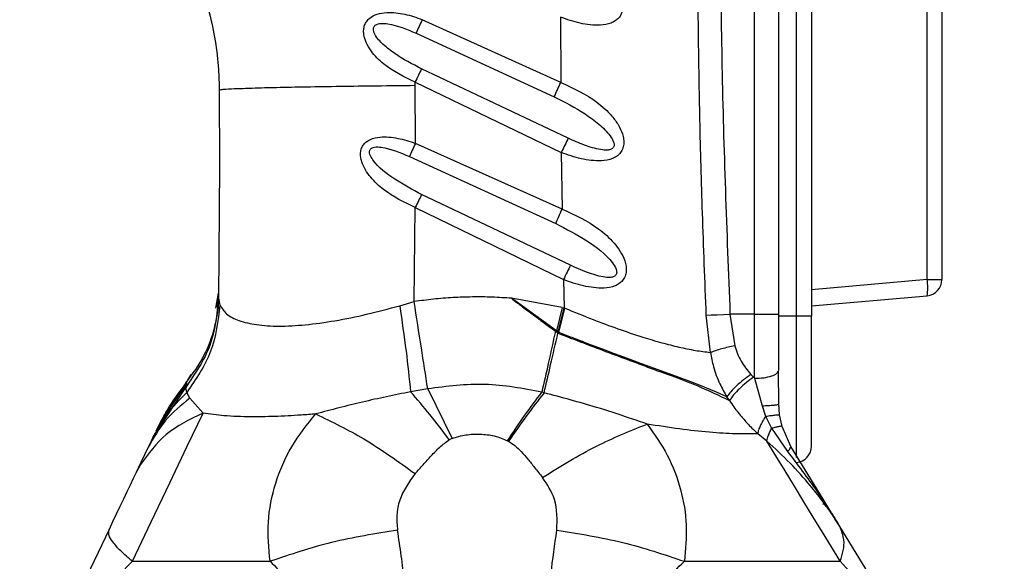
# Model space of a CAD drawing. Header units: millimetres. Extents: x 13 to 546, y 13 to 419.
# Tile 5 of 21: x 180 to 240, y 225 to 258. Entities that reach past the tile are written whole.
import ezdxf

# ---------------------------------------------------------------- set-up
doc = ezdxf.new("R2010")
doc.units = ezdxf.units.MM
doc.header["$LTSCALE"] = 2
doc.linetypes.add('SLD-Solid', pattern=[0])
doc.layers.add('DIMENSIONS', color=140, linetype='SLD-Solid', lineweight=25)
doc.styles.add('SLDTEXTSTYLE0', font='VERDANA.TTF')
doc.dimstyles.new('SLDDIMSTYLE0', dxfattribs={"dimtxt": 4.316016, "dimasz": 6.604, "dimexe": 0, "dimexo": 0.0625, "dimgap": 1.079004, "dimtad": 0, "dimtih": 1, "dimtoh": 1, "dimrnd": 1e-09, "dimzin": 12, "dimdsep": 46, "dimtxsty": 'SLDTEXTSTYLE0', "dimsah": 1, "dimcen": 0.09, "dimadec": 0, "dimazin": 3, "dimtfac": 1, "dimtofl": 0, "dimtmove": 0, "dimatfit": 3, "dimfxl": 0, "dimfrac": 2, "dimtolj": 1, "dimtzin": 12, "dimarcsym": 0})

# ---------------------------------------------------------------- blocks, each defined once
blk = doc.blocks.new('_D_1')
at = {"layer": 'DIMENSIONS'}
for p, q in [((237.937, 371.259), (153.567, 371.259)), ((159.917, 371.259), (159.917, 287.068)), ((153.505, 279.242), (152.055, 279.242)), ((152.055, 279.242), (152.055, 272.383)), ((166.33, 279.242), (167.779, 279.242)), ((167.779, 279.242), (167.779, 272.383)), ((152.055, 272.383), (153.505, 272.383)), ((167.779, 272.383), (166.33, 272.383)), ((159.917, 186.461), (159.917, 271.417)), ((171.111, 186.461), (153.567, 186.461))]:
    blk.add_line(p, q, dxfattribs=at)
for points in [[(159.917, 371.259), (158.901, 364.655), (160.933, 364.655)], [(159.917, 186.461), (160.933, 193.065), (158.901, 193.065)]]:
    blk.add_solid(points, dxfattribs=at)
at = {"layer": 'DIMENSIONS', "char_height": 4.2333, "attachment_point": 1, "style": 'SLDTEXTSTYLE0'}
for s, insert in [('184.8', (151.709, 285.586)), ('7.28', (153.505, 277.76))]:
    blk.add_mtext(s, dxfattribs=dict(at, insert=insert))
blk = doc.blocks.new('_D_3')
at = {"layer": 'DIMENSIONS'}
for p, q in [((237.478, 371.22), (133.984, 371.22)), ((140.334, 371.22), (140.334, 254.327)), ((133.922, 246.501), (132.472, 246.501)), ((132.472, 246.501), (132.472, 239.642)), ((146.747, 246.501), (148.196, 246.501)), ((148.196, 246.501), (148.196, 239.642)), ((132.472, 239.642), (133.922, 239.642)), ((148.196, 239.642), (146.747, 239.642)), ((140.334, 129.074), (140.334, 238.675)), ((199.811, 129.074), (133.984, 129.074))]:
    blk.add_line(p, q, dxfattribs=at)
for points in [[(140.334, 371.22), (139.318, 364.616), (141.35, 364.616)], [(140.334, 129.074), (141.35, 135.678), (139.318, 135.678)]]:
    blk.add_solid(points, dxfattribs=at)
at = {"layer": 'DIMENSIONS', "char_height": 4.2333, "attachment_point": 1, "style": 'SLDTEXTSTYLE0'}
for s, insert in [('242.1', (132.126, 252.844)), ('9.53', (133.922, 245.018))]:
    blk.add_mtext(s, dxfattribs=dict(at, insert=insert))

msp = doc.modelspace()

# ---------------------------------------------------------------- linework, layer by layer
for p, q in [((227.738, 239.861), (227.738, 311.061)), ((228.651, 311.061), (228.651, 239.861)), ((235.738, 242.077), (235.738, 308.845)), ((236.651, 308.845), (236.651, 242.077)), ((225.151, 239.961), (225.151, 308.455)), ((226.651, 239.961), (226.651, 308.455)), ((213.273, 254.173), (204.776, 258.024)), ((213.263, 258.185), (213.273, 254.173)), ((204.399, 257.191), (212.875, 253.292)), ((213.732, 250.75), (204.734, 255.012)), ((192.332, 253.718), (192.353, 249.064)), ((204.337, 253.996), (204.336, 254.187)), ((204.336, 254.187), (213.309, 249.877)), ((204.356, 250.435), (204.337, 253.996)), ((213.357, 246.399), (204.356, 250.435)), ((203.992, 249.622), (212.963, 245.517)), ((213.309, 249.877), (213.357, 246.399)), ((192.353, 249.064), (192.289, 240.936)), ((213.868, 242.953), (204.742, 247.296)), ((204.285, 240.722), (204.349, 246.491)), ((204.349, 246.491), (213.441, 242.08)), ((213.441, 242.08), (213.482, 240.341)), ((235.738, 242.077), (228.651, 241.457)), ((235.738, 242.077), (236.651, 242.077)), ((192.126, 240.316), (192.294, 241.24)), ((192.289, 240.936), (192.294, 241.24)), ((228.651, 240.461), (235.738, 241.081)), ((192.289, 240.936), (192.186, 240.385)), ((192.255, 240.339), (192.246, 240.192)), ((192.29, 240.885), (192.255, 240.339)), ((192.289, 240.936), (192.371, 240.512)), ((203.397, 240.471), (204.285, 240.722)), ((213.007, 238.94), (210.255, 240.928)), ((213.364, 240.371), (210.255, 240.928)), ((213.364, 240.371), (213.007, 238.94)), ((213.106, 238.871), (213.482, 240.341)), ((213.364, 240.371), (213.482, 240.341)), ((213.482, 240.341), (213.525, 240.323)), ((213.165, 238.828), (213.525, 240.323)), ((222.459, 237.604), (222.202, 239.892)), ((223.653, 239.961), (223.942, 238.012)), ((225.151, 239.961), (223.653, 239.961)), ((225.151, 239.961), (226.651, 239.961)), ((226.651, 236.525), (226.651, 239.961)), ((226.651, 239.861), (227.738, 239.861)), ((227.738, 239.861), (228.651, 239.861)), ((227.738, 231.167), (227.738, 239.861)), ((228.651, 231.858), (228.651, 239.861)), ((213.007, 238.94), (212.947, 238.905)), ((213.106, 238.871), (213.007, 238.94)), ((213.165, 238.828), (213.101, 238.791)), ((213.165, 238.828), (213.106, 238.871)), ((190.327, 235.758), (190.602, 236.25)), ((224.933, 236.259), (225.094, 236.08)), ((226.598, 236.436), (226.651, 236.525)), ((226.65, 234.447), (226.626, 236.444)), ((190.334, 235.713), (188.833, 233.525)), ((190.333, 235.712), (188.84, 233.538)), ((190.275, 235.465), (190.327, 235.758)), ((225.094, 236.08), (225.151, 236.019)), ((225.151, 236.019), (225.63, 234.335)), ((188.496, 232.747), (190.275, 235.465)), ((190.343, 235.157), (190.275, 235.465)), ((190.529, 234.791), (190.343, 235.157)), ((205.12, 235.373), (204.068, 235.19)), ((205.12, 235.373), (206.608, 232.334)), ((212.254, 235.13), (212.115, 235.168)), ((191.335, 233.889), (190.529, 234.791)), ((223.623, 234.658), (223.458, 234.881)), ((225.63, 234.335), (225.837, 233.695)), ((226.651, 234.451), (226.651, 234.717)), ((226.695, 233.786), (226.651, 234.451)), ((189.064, 233.924), (188.602, 233.093)), ((225.837, 233.695), (226.208, 232.953)), ((226.845, 233.071), (226.695, 233.786)), ((188.751, 233.362), (188.606, 233.101)), ((188.249, 232.37), (188.5, 232.754)), ((188.249, 232.37), (188.496, 232.747)), ((188.384, 232.653), (188.363, 232.611)), ((188.597, 233.084), (188.449, 232.773)), ((225.914, 232.165), (225.352, 232.622)), ((226.208, 232.953), (227.175, 231.538)), ((227.383, 231.845), (226.845, 233.071)), ((188.174, 232.213), (187.973, 231.792)), ((187.973, 231.792), (187.522, 230.845)), ((187.522, 230.845), (187.238, 230.249)), ((187.495, 230.732), (187.238, 230.249)), ((187.522, 230.845), (187.495, 230.732)), ((229.38, 228.317), (229.367, 228.317)), ((229.38, 228.317), (229.39, 228.275)), ((185.571, 226.749), (183.351, 222.089))]:
    msp.add_line(p, q)
at = {"flags": 128}
for points in [[(222.202, 239.892), (222.506, 239.907), (222.863, 239.924), (223.254, 239.942), (223.653, 239.961)], [(225.151, 236.019), (225.151, 237.961), (225.151, 239.961)], [(223.458, 234.881), (222.821, 235.173), (221.876, 235.563), (221.261, 235.8), (220.537, 236.071), (219.698, 236.38), (218.736, 236.731), (218.226, 236.917), (217.696, 237.112), (217.147, 237.314), (216.58, 237.525), (215.997, 237.744), (214.941, 238.143), (214.674, 238.245), (214.607, 238.271), (214.59, 238.277), (214.586, 238.279), (214.585, 238.279), (214.584, 238.28), (214.584, 238.28), (214.584, 238.28), (214.584, 238.28), (214.584, 238.28), (214.118, 238.459), (213.968, 238.516), (213.875, 238.552), (213.52, 238.69), (213.165, 238.828)], [(187, 224.79), (188.154, 227.213), (189.293, 229.604), (190.369, 231.862), (191.335, 233.889)], [(230.418, 224.79), (229.88, 225.67), (229.326, 226.579), (228.758, 227.507), (228.184, 228.448), (227.607, 229.393), (227.033, 230.332), (226.467, 231.259), (225.914, 232.165)], [(230.385, 226.931), (228.972, 229.245), (227.383, 231.845)], [(187.238, 230.249), (187.059, 229.872), (186.867, 229.469), (186.664, 229.044), (186.453, 228.601), (186.236, 228.145), (186.015, 227.681), (185.793, 227.214), (185.571, 226.749)], [(236.518, 216.888), (233.166, 222.376), (230.385, 226.931)], [(187, 224.79), (188.712, 224.79), (190.711, 224.79), (192.967, 224.79), (195.447, 224.79)], [(220.854, 224.79), (223.792, 224.79), (226.4, 224.79), (228.624, 224.79), (230.418, 224.79)]]:
    msp.add_lwpolyline(points, dxfattribs=at)
for centre, radius, start, end in [((232.855, 241.579), 2.926, 350.19714, 9.80307), ((235.651, 242.077), 1, 275.00026, 359.99969), ((227.651, 231.858), 1, 274.99981, 0.00026)]:
    msp.add_arc(centre, radius, start, end)
for points, knots in [([(222.202, 239.892), (222.118, 241.982), (221.958, 245.982), (221.804, 251.716), (221.709, 257.235), (221.675, 262.744), (221.703, 268.416), (221.794, 274.107), (221.978, 280.821), (222.302, 288.603), (222.694, 295.248), (223.005, 299.707), (223.146, 301.612), (223.283, 303.369), (223.439, 305.268), (223.663, 307.915), (223.847, 309.948), (223.951, 311.1)], [0, 0, 0, 0, 0.087998, 0.168469, 0.24141, 0.32028, 0.400334, 0.480102, 0.5598, 0.682985, 0.807884, 0.839902, 0.871122, 0.888236, 0.914077, 0.951332, 1, 1, 1, 1]), ([(225.151, 308.455), (224.634, 302.058), (223.605, 289.334), (223.06, 271.558), (223.064, 255.118), (223.456, 245.034), (223.653, 239.961)], [0, 0, 0, 0, 0.280806, 0.558478, 0.777879, 1, 1, 1, 1]), ([(213.278, 262.457), (214.041, 262.102), (215.183, 261.57), (216.274, 260.556), (216.767, 259.882), (216.988, 259.399), (217.076, 259.002), (217.079, 258.684), (217.003, 258.381), (216.837, 258.127), (216.617, 257.939), (216.25, 257.752), (215.511, 257.634), (214.66, 257.748), (213.853, 257.963), (213.46, 258.111), (213.263, 258.185)], [0, 0, 0, 0, 0.250899, 0.375673, 0.44253, 0.500783, 0.533893, 0.563897, 0.595578, 0.626414, 0.653215, 0.681781, 0.749257, 0.873833, 0.936852, 1, 1, 1, 1]), ([(191.392, 259.602), (191.506, 259.222), (191.788, 258.277), (192.1, 256.73), (192.293, 255.142), (192.321, 254.135), (192.332, 253.718)], [0, 0, 0, 0, 0.199033, 0.494416, 0.790958, 1, 1, 1, 1]), ([(204.336, 254.187), (203.661, 254.515), (202.651, 255.005), (201.716, 255.955), (201.33, 256.591), (201.189, 257.045), (201.176, 257.409), (201.234, 257.686), (201.363, 257.932), (201.61, 258.186), (202.032, 258.398), (202.769, 258.507), (203.53, 258.414), (204.251, 258.224), (204.601, 258.091), (204.776, 258.024)], [0, 0, 0, 0, 0.250618, 0.374928, 0.442323, 0.499698, 0.532931, 0.563798, 0.593968, 0.625431, 0.681678, 0.749176, 0.873909, 0.936888, 1, 1, 1, 1]), ([(204.776, 258.024), (204.712, 257.882), (204.586, 257.604), (204.46, 257.327), (204.399, 257.191)], [0, 0, 0, 0, 0.513229, 1, 1, 1, 1]), ([(204.734, 255.012), (204.175, 255.301), (203.348, 255.728), (202.4, 256.462), (201.951, 256.936), (201.8, 257.294), (201.78, 257.433), (201.796, 257.532), (201.825, 257.6), (201.87, 257.658), (201.949, 257.721), (202.083, 257.773), (202.334, 257.806), (203.145, 257.731), (203.835, 257.434), (204.399, 257.191)], [0, 0, 0, 0, 0.275928, 0.408408, 0.528794, 0.556094, 0.578494, 0.589466, 0.599906, 0.610406, 0.621495, 0.644366, 0.672462, 0.732327, 1, 1, 1, 1]), ([(204.734, 255.012), (204.67, 254.879), (204.537, 254.604), (204.404, 254.329), (204.336, 254.187)], [0, 0, 0, 0, 0.4851, 1, 1, 1, 1]), ([(192.332, 253.718), (192.409, 253.731), (192.71, 253.781), (193.388, 253.791), (194.482, 253.84), (195.957, 253.873), (197.752, 253.911), (199.801, 253.944), (202.024, 253.973), (203.556, 253.988), (204.337, 253.996)], [0, 0, 0, 0, 0.019408, 0.076359, 0.168849, 0.293117, 0.444649, 0.61745, 0.80498, 1, 1, 1, 1]), ([(212.875, 253.292), (212.939, 253.435), (213.072, 253.728), (213.205, 254.022), (213.273, 254.173)], [0, 0, 0, 0, 0.484638, 1, 1, 1, 1]), ([(213.273, 254.173), (214.046, 253.817), (215.202, 253.285), (216.309, 252.265), (216.813, 251.589), (217.043, 251.103), (217.138, 250.704), (217.148, 250.383), (217.078, 250.074), (216.916, 249.815), (216.696, 249.622), (216.326, 249.432), (215.579, 249.313), (214.719, 249.432), (213.905, 249.651), (213.507, 249.801), (213.309, 249.877)], [0, 0, 0, 0, 0.250985, 0.375672, 0.44258, 0.500859, 0.533989, 0.563989, 0.595753, 0.626479, 0.653224, 0.681714, 0.749214, 0.873802, 0.936837, 1, 1, 1, 1]), ([(212.875, 253.292), (213.519, 252.965), (214.477, 252.477), (215.606, 251.638), (216.211, 251.061), (216.506, 250.597), (216.558, 250.358), (216.537, 250.242), (216.501, 250.171), (216.445, 250.114), (216.338, 250.052), (216.088, 250.003), (215.521, 250.063), (214.7, 250.317), (214.059, 250.604), (213.732, 250.75)], [0, 0, 0, 0, 0.272329, 0.40534, 0.530974, 0.586278, 0.610627, 0.62077, 0.63041, 0.640114, 0.650687, 0.676599, 0.734555, 0.864374, 1, 1, 1, 1]), ([(204.349, 246.491), (203.677, 246.817), (202.671, 247.306), (201.59, 248.325), (201.123, 249.044), (200.998, 249.586), (200.99, 249.869), (201.049, 250.141), (201.187, 250.374), (201.375, 250.554), (201.695, 250.737), (202.348, 250.873), (203.108, 250.794), (203.828, 250.621), (204.18, 250.497), (204.356, 250.435)], [0, 0, 0, 0, 0.250718, 0.375271, 0.499595, 0.532511, 0.562603, 0.594525, 0.625424, 0.652797, 0.681737, 0.749239, 0.873947, 0.936914, 1, 1, 1, 1]), ([(213.732, 250.75), (213.663, 250.61), (213.522, 250.319), (213.381, 250.028), (213.309, 249.877)], [0, 0, 0, 0, 0.4819906, 1, 1, 1, 1]), ([(204.742, 247.296), (204.186, 247.592), (203.106, 248.167), (202.007, 249.014), (201.583, 249.682), (201.537, 249.89), (201.552, 249.994), (201.58, 250.058), (201.626, 250.112), (201.714, 250.172), (201.927, 250.228), (202.737, 250.171), (203.426, 249.87), (203.992, 249.622)], [0, 0, 0, 0, 0.273462, 0.531812, 0.58723, 0.611888, 0.622222, 0.631981, 0.641869, 0.652442, 0.677819, 0.735203, 1, 1, 1, 1]), ([(204.356, 250.435), (204.294, 250.297), (204.172, 250.026), (204.051, 249.755), (203.992, 249.622)], [0, 0, 0, 0, 0.5120057, 1, 1, 1, 1]), ([(204.742, 247.296), (204.678, 247.166), (204.547, 246.898), (204.416, 246.629), (204.349, 246.491)], [0, 0, 0, 0, 0.485656, 1, 1, 1, 1]), ([(212.963, 245.517), (213.026, 245.66), (213.157, 245.954), (213.289, 246.248), (213.357, 246.399)], [0, 0, 0, 0, 0.484991, 1, 1, 1, 1]), ([(213.357, 246.399), (214.14, 246.042), (215.311, 245.507), (216.576, 244.355), (217.129, 243.538), (217.287, 242.916), (217.303, 242.591), (217.239, 242.279), (217.08, 242.014), (216.861, 241.817), (216.488, 241.623), (215.733, 241.505), (214.865, 241.628), (214.042, 241.851), (213.641, 242.004), (213.441, 242.08)], [0, 0, 0, 0, 0.251172, 0.375992, 0.50072, 0.53385, 0.563888, 0.595763, 0.626383, 0.653062, 0.681481, 0.749067, 0.873721, 0.936798, 1, 1, 1, 1]), ([(212.963, 245.517), (213.609, 245.184), (214.869, 244.534), (216.148, 243.563), (216.654, 242.798), (216.713, 242.556), (216.697, 242.437), (216.664, 242.364), (216.609, 242.305), (216.503, 242.241), (216.25, 242.191), (215.314, 242.294), (214.52, 242.656), (213.868, 242.953)], [0, 0, 0, 0, 0.272408, 0.530918, 0.586687, 0.611388, 0.621576, 0.631156, 0.640806, 0.65128, 0.677035, 0.734947, 1, 1, 1, 1]), ([(213.868, 242.953), (213.799, 242.813), (213.656, 242.522), (213.514, 242.231), (213.441, 242.08)], [0, 0, 0, 0, 0.481616, 1, 1, 1, 1]), ([(210.255, 240.928), (209.86, 240.954), (209.061, 241.008), (207.864, 241.018), (206.66, 240.979), (205.467, 240.888), (204.676, 240.777), (204.285, 240.722)], [0, 0, 0, 0, 0.1983814, 0.4011126, 0.5998466, 0.8017297, 1, 1, 1, 1]), ([(192.261, 240.365), (192.258, 240.346), (192.239, 240.249), (192.213, 240.01), (192.138, 239.595), (191.928, 238.696), (191.434, 237.302), (190.674, 236.291), (190.265, 235.748)], [0, 0, 0, 0, 0.010929, 0.058436, 0.141115, 0.259331, 0.602114, 1, 1, 1, 1]), ([(192.289, 240.936), (192.186, 239.94), (191.98, 237.945), (190.844, 236.292), (190.275, 235.465)], [0, 0, 0, 0, 0.4994, 1, 1, 1, 1]), ([(192.371, 240.512), (192.252, 239.541), (192.013, 237.591), (190.901, 235.971), (190.343, 235.157)], [0, 0, 0, 0, 0.4978075, 1, 1, 1, 1]), ([(192.371, 240.512), (192.494, 240.32), (192.774, 239.885), (193.607, 239.51), (194.686, 239.267), (196.06, 239.196), (197.669, 239.288), (199.471, 239.543), (201.406, 239.937), (202.723, 240.29), (203.397, 240.471)], [0, 0, 0, 0, 0.0581728, 0.1320818, 0.2277897, 0.3466647, 0.4872218, 0.6460916, 0.8187069, 1, 1, 1, 1]), ([(203.397, 240.471), (203.533, 239.541), (203.79, 237.785), (203.979, 236.02), (204.068, 235.19)], [0, 0, 0, 0, 0.5296511, 1, 1, 1, 1]), ([(205.12, 235.373), (204.988, 236.211), (204.708, 237.994), (204.431, 239.778), (204.285, 240.722)], [0, 0, 0, 0, 0.470236, 1, 1, 1, 1]), ([(210.255, 240.928), (210.367, 240.842), (210.55, 240.7), (210.773, 240.529), (210.996, 240.359), (211.23, 240.184), (211.446, 240.022), (211.556, 239.94), (211.585, 239.918), (211.594, 239.912), (211.709, 239.826), (211.824, 239.74), (211.952, 239.644), (212.065, 239.56), (212.287, 239.394), (212.573, 239.181), (212.786, 239.023), (212.899, 238.94), (212.935, 238.914), (212.947, 238.905)], [0, 0, 0, 0, 0.125205, 0.206459, 0.250367, 0.375476, 0.466573, 0.490757, 0.497447, 0.499436, 0.500521, 0.625496, 0.627292, 0.642956, 0.750397, 0.875228, 0.960544, 0.9861, 1, 1, 1, 1]), ([(213.525, 240.323), (214.103, 240.087), (215.18, 239.648), (216.774, 239.053), (218.178, 238.579), (219.428, 238.208), (220.503, 237.934), (221.5, 237.726), (222.15, 237.643), (222.459, 237.604)], [0, 0, 0, 0, 0.199814, 0.372737, 0.544734, 0.674238, 0.790159, 0.900318, 1, 1, 1, 1]), ([(212.947, 238.905), (212.801, 238.247), (212.525, 237.001), (212.247, 235.756), (212.115, 235.168)], [0, 0, 0, 0, 0.528045, 1, 1, 1, 1]), ([(212.254, 235.13), (212.388, 235.706), (212.672, 236.926), (212.953, 238.147), (213.101, 238.791)], [0, 0, 0, 0, 0.47193, 1, 1, 1, 1]), ([(212.947, 238.905), (212.973, 238.886), (213.025, 238.849), (213.076, 238.81), (213.101, 238.791)], [0, 0, 0, 0, 0.500069, 1, 1, 1, 1]), ([(213.101, 238.791), (214.141, 238.391), (216.154, 237.616), (219.019, 236.55), (221.524, 235.661), (222.98, 234.965), (223.623, 234.658)], [0, 0, 0, 0, 0.295581, 0.572138, 0.811046, 1, 1, 1, 1]), ([(223.942, 238.012), (223.808, 237.984), (223.538, 237.928), (223.147, 237.829), (222.786, 237.724), (222.562, 237.642), (222.459, 237.604)], [0, 0, 0, 0, 0.267689, 0.535874, 0.785742, 1, 1, 1, 1]), ([(223.942, 238.012), (224.054, 237.689), (224.277, 237.044), (224.714, 236.52), (224.933, 236.259)], [0, 0, 0, 0, 0.501607, 1, 1, 1, 1]), ([(222.459, 237.604), (222.511, 237.311), (222.629, 236.646), (222.98, 235.731), (223.312, 235.141), (223.458, 234.881)], [0, 0, 0, 0, 0.305094, 0.692994, 1, 1, 1, 1]), ([(224.933, 236.259), (224.782, 236.151), (224.478, 235.934), (224.068, 235.577), (223.717, 235.232), (223.537, 234.988), (223.458, 234.881)], [0, 0, 0, 0, 0.273724, 0.552538, 0.803284, 1, 1, 1, 1]), ([(225.151, 236.019), (225.344, 236.025), (225.706, 236.036), (226.158, 236.15), (226.505, 236.252), (226.579, 236.399), (226.598, 236.436)], [0, 0, 0, 0, 0.368955, 0.68885, 0.922384, 1, 1, 1, 1]), ([(188.627, 233.105), (188.788, 233.419), (189.27, 234.356), (189.905, 235.198), (190.327, 235.758)], [0, 0, 0, 0, 0.3354495, 1, 1, 1, 1]), ([(212.115, 235.168), (210.955, 235.389), (208.634, 235.831), (206.292, 235.526), (205.12, 235.373)], [0, 0, 0, 0, 0.499993, 1, 1, 1, 1]), ([(225.094, 236.08), (224.948, 235.973), (224.648, 235.755), (224.24, 235.391), (223.884, 235.031), (223.703, 234.773), (223.623, 234.658)], [0, 0, 0, 0, 0.264209, 0.540617, 0.795926, 1, 1, 1, 1]), ([(188.174, 232.213), (188.464, 232.751), (189.047, 233.835), (189.909, 234.714), (190.343, 235.157)], [0, 0, 0, 0, 0.496276, 1, 1, 1, 1]), ([(204.068, 235.19), (203.573, 235.091), (202.586, 234.895), (201.121, 234.568), (199.677, 234.215), (198.726, 233.957), (198.254, 233.829)], [0, 0, 0, 0, 0.253592, 0.505336, 0.754286, 1, 1, 1, 1]), ([(206.439, 232.25), (206.047, 232.768), (205.287, 233.772), (204.466, 234.727), (204.068, 235.19)], [0, 0, 0, 0, 0.51521, 1, 1, 1, 1]), ([(210.016, 232.19), (210.363, 232.713), (211.035, 233.726), (211.763, 234.699), (212.115, 235.168)], [0, 0, 0, 0, 0.517328, 1, 1, 1, 1]), ([(212.254, 235.13), (211.888, 234.66), (211.134, 233.69), (210.435, 232.678), (210.075, 232.157)], [0, 0, 0, 0, 0.484706, 1, 1, 1, 1]), ([(218.573, 233.212), (218.213, 233.335), (217.18, 233.689), (215.086, 234.373), (213.327, 234.843), (212.254, 235.13)], [0, 0, 0, 0, 0.172975, 0.495945, 1, 1, 1, 1]), ([(190.529, 234.791), (190, 234.366), (188.957, 233.529), (188.298, 232.365), (187.973, 231.792)], [0, 0, 0, 0, 0.506948, 1, 1, 1, 1]), ([(223.623, 234.658), (223.712, 234.525), (223.96, 234.153), (224.414, 233.579), (224.911, 233.039), (225.234, 232.733), (225.352, 232.622)], [0, 0, 0, 0, 0.179445, 0.500507, 0.81868, 1, 1, 1, 1]), ([(225.63, 234.335), (225.76, 234.339), (226.002, 234.345), (226.314, 234.379), (226.536, 234.386), (226.626, 234.437), (226.651, 234.451)], [0, 0, 0, 0, 0.375775, 0.701627, 0.919166, 1, 1, 1, 1]), ([(191.335, 233.889), (190.532, 233.503), (188.991, 232.764), (187.979, 231.391), (187.495, 230.732)], [0, 0, 0, 0, 0.5208565, 1, 1, 1, 1]), ([(198.254, 233.829), (197.956, 233.806), (197.387, 233.761), (196.545, 233.711), (195.744, 233.676), (194.973, 233.657), (193.937, 233.655), (192.723, 233.686), (191.762, 233.826), (191.335, 233.889)], [0, 0, 0, 0, 0.1295227, 0.246708, 0.3649739, 0.4760309, 0.5803646, 0.8131281, 1, 1, 1, 1]), ([(195.447, 224.79), (195.374, 225.595), (195.227, 227.207), (195.72, 229.612), (196.69, 231.893), (197.73, 233.18), (198.254, 233.829)], [0, 0, 0, 0, 0.246856, 0.49442, 0.744958, 1, 1, 1, 1]), ([(198.254, 233.829), (199.249, 233.343), (201.385, 232.301), (203.314, 230.912), (204.344, 230.171)], [0, 0, 0, 0, 0.466026, 1, 1, 1, 1]), ([(225.837, 233.695), (225.775, 233.596), (225.656, 233.405), (225.512, 233.12), (225.404, 232.862), (225.368, 232.696), (225.352, 232.622)], [0, 0, 0, 0, 0.295836, 0.569845, 0.807699, 1, 1, 1, 1]), ([(225.837, 233.695), (225.953, 233.71), (226.162, 233.736), (226.43, 233.764), (226.599, 233.787), (226.676, 233.786), (226.695, 233.786)], [0, 0, 0, 0, 0.406909, 0.732837, 0.934802, 1, 1, 1, 1]), ([(212.159, 229.933), (213.247, 230.612), (215.292, 231.887), (217.527, 232.789), (218.573, 233.212)], [0, 0, 0, 0, 0.5318007, 1, 1, 1, 1]), ([(218.573, 233.212), (219.013, 232.589), (219.887, 231.353), (220.68, 229.226), (221.069, 227.009), (220.926, 225.529), (220.854, 224.79)], [0, 0, 0, 0, 0.2542545, 0.504608, 0.7525588, 1, 1, 1, 1]), ([(225.352, 232.622), (225.137, 232.614), (224.686, 232.598), (223.977, 232.606), (223.204, 232.642), (222.058, 232.73), (220.504, 232.907), (219.236, 233.107), (218.573, 233.212)], [0, 0, 0, 0, 0.094536, 0.198734, 0.311805, 0.435241, 0.704454, 1, 1, 1, 1]), ([(206.608, 232.334), (206.888, 232.416), (207.45, 232.582), (208.33, 232.611), (209.207, 232.521), (209.747, 232.3), (210.016, 232.19)], [0, 0, 0, 0, 0.249608, 0.50105, 0.752049, 1, 1, 1, 1]), ([(225.914, 232.165), (225.94, 232.286), (226, 232.562), (226.132, 232.812), (226.208, 232.953)], [0, 0, 0, 0, 0.435421, 1, 1, 1, 1]), ([(226.845, 233.071), (226.83, 233.074), (226.771, 233.083), (226.645, 233.05), (226.448, 233.014), (226.294, 232.975), (226.208, 232.953)], [0, 0, 0, 0, 0.0703021, 0.2701854, 0.5907705, 1, 1, 1, 1]), ([(204.344, 230.171), (204.509, 230.353), (204.838, 230.717), (205.333, 231.263), (205.838, 231.807), (206.238, 232.102), (206.439, 232.25)], [0, 0, 0, 0, 0.248763, 0.497611, 0.747386, 1, 1, 1, 1]), ([(206.608, 232.334), (206.577, 232.321), (206.518, 232.297), (206.464, 232.265), (206.439, 232.25)], [0, 0, 0, 0, 0.5434624, 1, 1, 1, 1]), ([(210.016, 232.19), (210.027, 232.184), (210.047, 232.173), (210.067, 232.162), (210.075, 232.157)], [0, 0, 0, 0, 0.560023, 1, 1, 1, 1]), ([(210.075, 232.157), (210.207, 232.072), (210.489, 231.888), (210.873, 231.506), (211.27, 231.052), (211.699, 230.517), (211.997, 230.138), (212.159, 229.933)], [0, 0, 0, 0, 0.15329, 0.328768, 0.527563, 0.74458, 1, 1, 1, 1]), ([(229.511, 228.223), (229.436, 228.328), (229.141, 228.745), (228.431, 229.622), (227.336, 230.863), (226.397, 231.722), (225.914, 232.165)], [0, 0, 0, 0, 0.072399, 0.286799, 0.632344, 1, 1, 1, 1]), ([(227.175, 231.538), (227.247, 231.596), (227.351, 231.679), (227.376, 231.806), (227.383, 231.845)], [0, 0, 0, 0, 0.6921618, 1, 1, 1, 1]), ([(227.175, 231.538), (227.786, 230.731), (228.672, 229.56), (229.518, 228.302), (229.789, 227.877), (229.815, 227.836)], [0, 0, 0, 0, 0.667583, 0.9681, 1, 1, 1, 1]), ([(204.344, 230.171), (203.972, 229.651), (203.417, 228.874), (203.183, 227.621), (203.238, 227.003), (203.265, 226.694)], [0, 0, 0, 0, 0.5041073, 0.7524235, 1, 1, 1, 1]), ([(213.036, 226.694), (213.056, 227.347), (213.09, 228.524), (212.446, 229.499), (212.159, 229.933)], [0, 0, 0, 0, 0.554802, 1, 1, 1, 1]), ([(229.39, 228.275), (229.386, 228.283), (229.378, 228.297), (229.37, 228.311), (229.367, 228.317)], [0, 0, 0, 0, 0.559958, 1, 1, 1, 1]), ([(230.385, 226.931), (230.23, 227.178), (229.955, 227.619), (229.647, 228.038), (229.511, 228.223)], [0, 0, 0, 0, 0.558453, 1, 1, 1, 1]), ([(229.815, 227.836), (229.902, 227.701), (230.064, 227.449), (230.242, 227.163), (230.344, 226.997), (230.374, 226.948), (230.385, 226.931)], [0, 0, 0, 0, 0.452496, 0.838211, 0.94541, 1, 1, 1, 1]), ([(187, 224.79), (186.755, 224.998), (186.323, 225.365), (185.848, 225.903), (185.525, 226.353), (185.558, 226.637), (185.571, 226.749)], [0, 0, 0, 0, 0.38079, 0.669475, 0.868859, 1, 1, 1, 1]), ([(203.265, 226.694), (201.908, 226.482), (199.248, 226.067), (196.697, 225.21), (195.447, 224.79)], [0, 0, 0, 0, 0.510218, 1, 1, 1, 1]), ([(200.236, 211.706), (200.53, 212.154), (201.119, 213.052), (201.894, 214.457), (202.563, 215.9), (203.098, 217.384), (203.48, 218.906), (203.695, 220.451), (203.749, 222.005), (203.675, 223.565), (203.504, 225.13), (203.344, 226.173), (203.265, 226.694)], [0, 0, 0, 0, 0.101913, 0.204211, 0.304921, 0.404411, 0.503803, 0.602834, 0.700678, 0.799212, 0.899743, 1, 1, 1, 1]), ([(216.066, 211.706), (215.759, 212.174), (215.162, 213.084), (214.397, 214.479), (213.695, 215.995), (213.111, 217.654), (212.683, 219.598), (212.524, 221.731), (212.656, 224.145), (212.904, 225.808), (213.036, 226.694)], [0, 0, 0, 0, 0.106389, 0.207037, 0.302409, 0.424036, 0.540978, 0.680142, 0.829629, 1, 1, 1, 1]), ([(213.036, 226.694), (214.393, 226.482), (217.053, 226.067), (219.604, 225.21), (220.854, 224.79)], [0, 0, 0, 0, 0.51022, 1, 1, 1, 1]), ([(230.418, 224.79), (230.554, 225.233), (230.777, 225.962), (230.495, 226.658), (230.385, 226.931)], [0, 0, 0, 0, 0.607316, 1, 1, 1, 1]), ([(181.175, 213.239), (181.23, 213.538), (181.338, 214.126), (181.533, 214.998), (181.743, 215.819), (181.966, 216.581), (182.208, 217.315), (182.478, 218.046), (182.798, 218.815), (183.157, 219.583), (183.712, 220.638), (184.523, 221.931), (185.668, 223.421), (186.552, 224.329), (187, 224.79)], [0, 0, 0, 0, 0.069371, 0.13603, 0.203643, 0.262355, 0.316823, 0.379752, 0.439966, 0.506448, 0.572755, 0.711501, 0.853609, 1, 1, 1, 1]), ([(195.447, 224.79), (196.146, 224.088), (197.201, 223.027), (198.171, 221.246), (198.374, 219.644), (197.795, 218.081), (196.459, 216.236), (195.157, 215.094), (194.282, 214.326)], [0, 0, 0, 0, 0.230739, 0.348641, 0.469122, 0.59599, 0.728538, 1, 1, 1, 1]), ([(222.019, 214.326), (221.571, 214.713), (220.691, 215.473), (219.688, 216.519), (219.01, 217.392), (218.585, 218.061), (218.269, 218.733), (218.002, 219.657), (218.028, 220.89), (218.657, 222.288), (219.641, 223.585), (220.441, 224.38), (220.854, 224.79)], [0, 0, 0, 0, 0.1385, 0.271744, 0.338259, 0.396651, 0.456908, 0.511377, 0.620685, 0.736575, 0.863899, 1, 1, 1, 1]), ([(230.418, 224.79), (230.905, 224.267), (231.865, 223.236), (233.195, 221.64), (234.426, 220.036), (235.533, 218.459), (236.201, 217.395), (236.518, 216.888)], [0, 0, 0, 0, 0.214201, 0.422391, 0.623097, 0.820587, 1, 1, 1, 1])]:
    msp.add_open_spline(points, degree=3, knots=knots)

# ---------------------------------------------------------------- dimensions: what is measured, and where the dimension line sits
at = {"layer": 'DIMENSIONS'}
for base, p1, p2, picture, middle in [((140.334, 371.22), (202.351, 129.074), (240.018, 371.22), '_D_3', (140.334, 246.501)), ((159.917, 186.461), (240.477, 371.259), (173.651, 186.461), '_D_1', (159.917, 279.242))]:
    dim = msp.add_linear_dim(base=base, p1=p1, p2=p2, angle=90, dimstyle='SLDDIMSTYLE0', dxfattribs=at)
    dim.commit()
    dim.dimension.update_dxf_attribs({"geometry": picture, "text_midpoint": middle, "dimtype": 160})

doc.saveas('drawing.dxf')
